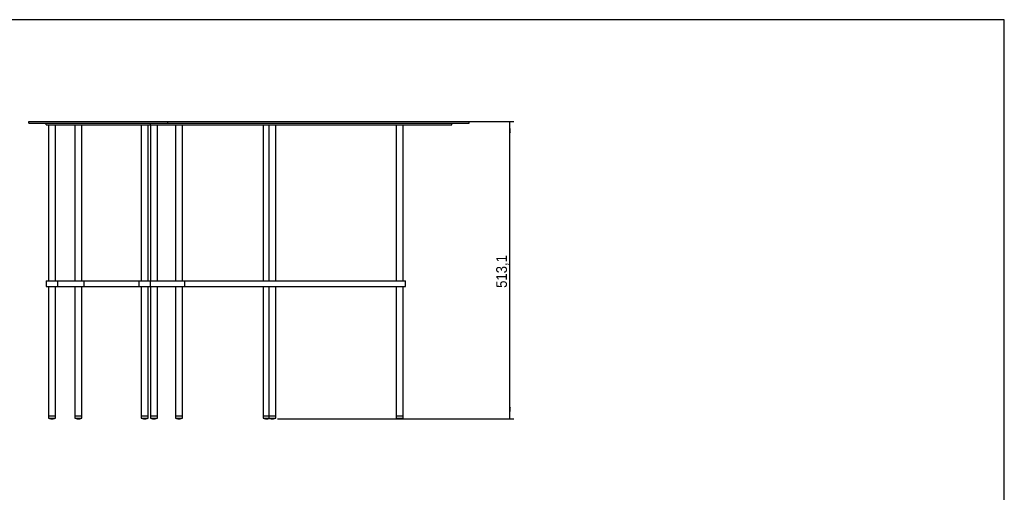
# Model space of a CAD drawing. Header units: millimetres. Extents: x 35 to 2985, y -21 to 2044.
# Tile 3 of 3: x 1286 to 2985, y 1229 to 2044. Entities that reach past the tile are written whole.
import ezdxf

# ---------------------------------------------------------------- set-up
doc = ezdxf.new("R2010")
doc.units = ezdxf.units.MM
doc.header["$LTSCALE"] = 7
doc.linetypes.add('SLD-Solido', pattern=[0])
doc.layers.add('QUOTE', color=1, linetype='SLD-Solido')
doc.layers.add('SCHIZZI', color=9, linetype='Continuous')
doc.styles.add('SLDTEXTSTYLE3', font='GOTHIC.TTF', dxfattribs={"width": 0.913})
doc.dimstyles.new('SLDDIMSTYLE1', dxfattribs={"dimtxt": 18.520833, "dimasz": 19.6, "dimexe": 0, "dimexo": 0.0625, "dimgap": 4.630208, "dimtad": 1, "dimdec": 1, "dimrnd": 1e-09, "dimzin": 12, "dimdsep": 46, "dimtxsty": 'SLDTEXTSTYLE3', "dimsah": 1, "dimcen": 0.09, "dimadec": 0, "dimazin": 3, "dimtfac": 1, "dimtdec": 1, "dimtofl": 0, "dimtmove": 0, "dimatfit": 3, "dimfxl": 1, "dimfrac": 2, "dimtolj": 1, "dimtzin": 12, "dimarcsym": 0})

# ---------------------------------------------------------------- blocks, each defined once
blk = doc.blocks.new('_D_8')
at = {"layer": 'QUOTE', "transparency": 16777216}
for p, q in [((1948.5, 1868.6), (2138.5, 1868.6)), ((2131.5, 1355.6), (2131.5, 1868.6)), ((1730.5, 1355.6), (2138.5, 1355.6))]:
    blk.add_line(p, q, dxfattribs=at)
for points in [[(2131.5, 1868.6), (2129.8, 1849), (2133.3, 1849)], [(2131.5, 1355.6), (2133.3, 1375.2), (2129.8, 1375.2)]]:
    blk.add_solid(points, dxfattribs=at)
at = {"layer": 'QUOTE', "transparency": 16777216, "insert": (2107.9, 1581.3), "char_height": 18.52, "attachment_point": 1, "rotation": 90, "style": 'SLDTEXTSTYLE3'}
blk.add_mtext('513,1', dxfattribs=at)

msp = doc.modelspace()

# ---------------------------------------------------------------- linework, layer by layer
for p, q in [((1301.54, 1865.64), (1301.54, 1868.64)), ((1301.54, 1868.64), (1541.54, 1868.64)), ((1301.54, 1865.64), (1541.54, 1865.64)), ((1331.54, 1862.64), (1331.54, 1865.64)), ((1331.54, 1862.64), (1511.54, 1862.64)), ((1335.54, 1862.64), (1335.54, 1593.64)), ((1347.54, 1593.64), (1347.54, 1862.64)), ((1381.21, 1862.64), (1381.21, 1593.64)), ((1393.21, 1593.64), (1393.21, 1862.64)), ((1495.54, 1862.64), (1495.54, 1593.64)), ((1507.54, 1593.64), (1507.54, 1862.64)), ((1511.27, 1862.64), (1511.27, 1593.64)), ((1511.54, 1862.64), (1511.54, 1865.64)), ((1511.54, 1862.64), (1941.54, 1862.64)), ((1523.27, 1593.64), (1523.27, 1862.64)), ((1541.54, 1865.64), (1541.54, 1868.64)), ((1541.54, 1868.64), (1941.54, 1868.64)), ((1541.54, 1865.64), (1941.54, 1865.64)), ((1554.49, 1862.64), (1554.49, 1593.64)), ((1566.49, 1593.64), (1566.49, 1862.64)), ((1705.93, 1862.64), (1705.93, 1593.64)), ((1715.54, 1862.64), (1715.54, 1593.64)), ((1727.54, 1593.64), (1727.54, 1862.64)), ((1935.54, 1862.64), (1935.54, 1593.64)), ((1941.54, 1868.64), (2061.54, 1868.64)), ((1941.54, 1865.64), (2061.54, 1865.64)), ((1941.54, 1862.64), (2031.54, 1862.64)), ((1947.54, 1593.64), (1947.54, 1862.64)), ((2031.54, 1862.64), (2031.54, 1865.64)), ((2061.54, 1865.64), (2061.54, 1868.64)), ((1331.54, 1593.64), (1331.54, 1583.64)), ((1331.54, 1593.64), (1351.54, 1593.64)), ((1331.54, 1583.64), (1351.54, 1583.64)), ((1335.54, 1583.64), (1335.54, 1360.64)), ((1347.54, 1360.64), (1347.54, 1583.64)), ((1351.54, 1583.64), (1351.54, 1593.64)), ((1351.54, 1593.64), (1385.42, 1593.64)), ((1351.54, 1583.64), (1385.42, 1583.64)), ((1381.21, 1583.64), (1381.21, 1360.64)), ((1385.42, 1593.64), (1391.24, 1593.64)), ((1385.42, 1583.64), (1391.24, 1583.64)), ((1391.24, 1593.64), (1397.21, 1593.64)), ((1391.24, 1583.64), (1397.21, 1583.64)), ((1393.21, 1360.64), (1393.21, 1583.64)), ((1397.21, 1583.64), (1397.21, 1593.64)), ((1397.21, 1593.64), (1491.54, 1593.64)), ((1397.21, 1583.64), (1491.54, 1583.64)), ((1491.54, 1593.64), (1491.54, 1583.64)), ((1491.54, 1593.64), (1511.54, 1593.64)), ((1491.54, 1583.64), (1511.54, 1583.64)), ((1495.54, 1583.64), (1495.54, 1360.64)), ((1507.54, 1360.64), (1507.54, 1583.64)), ((1511.27, 1583.64), (1511.27, 1360.64)), ((1511.54, 1583.64), (1511.54, 1593.64)), ((1511.54, 1593.64), (1556.76, 1593.64)), ((1511.54, 1583.64), (1556.76, 1583.64)), ((1523.27, 1360.64), (1523.27, 1583.64)), ((1554.49, 1583.64), (1554.49, 1360.64)), ((1556.76, 1593.64), (1563.33, 1593.64)), ((1556.76, 1583.64), (1563.33, 1583.64)), ((1563.33, 1593.64), (1570.49, 1593.64)), ((1563.33, 1583.64), (1570.49, 1583.64)), ((1566.49, 1360.64), (1566.49, 1583.64)), ((1570.49, 1583.64), (1570.49, 1593.64)), ((1570.49, 1593.64), (1571.58, 1593.64)), ((1570.49, 1583.64), (1571.58, 1583.64)), ((1571.58, 1593.64), (1710.89, 1593.64)), ((1571.58, 1583.64), (1710.89, 1583.64)), ((1705.93, 1583.64), (1705.93, 1360.64)), ((1710.89, 1593.64), (1719.24, 1593.64)), ((1710.89, 1583.64), (1719.24, 1583.64)), ((1715.54, 1583.64), (1715.54, 1360.64)), ((1719.24, 1593.64), (1731.12, 1593.64)), ((1719.24, 1583.64), (1731.12, 1583.64)), ((1727.54, 1360.64), (1727.54, 1583.64)), ((1731.12, 1593.64), (1736.49, 1593.64)), ((1731.12, 1583.64), (1736.49, 1583.64)), ((1736.49, 1593.64), (1926.72, 1593.64)), ((1736.49, 1583.64), (1926.72, 1583.64)), ((1926.72, 1593.64), (1934.66, 1593.64)), ((1926.72, 1583.64), (1934.66, 1583.64)), ((1934.66, 1593.64), (1951.54, 1593.64)), ((1934.66, 1583.64), (1951.54, 1583.64)), ((1935.54, 1583.64), (1935.54, 1360.64)), ((1947.54, 1360.64), (1947.54, 1583.64)), ((1951.54, 1583.64), (1951.54, 1593.64)), ((1335.54, 1360.64), (1335.54, 1356.64)), ((1335.54, 1360.64), (1347.54, 1360.64)), ((1347.54, 1356.64), (1347.54, 1360.64)), ((1381.21, 1360.64), (1381.21, 1356.64)), ((1381.21, 1360.64), (1393.21, 1360.64)), ((1393.21, 1356.64), (1393.21, 1360.64)), ((1495.54, 1360.64), (1495.54, 1356.64)), ((1495.54, 1360.64), (1507.54, 1360.64)), ((1507.54, 1356.64), (1507.54, 1360.64)), ((1511.27, 1360.64), (1511.27, 1356.64)), ((1511.27, 1360.64), (1523.27, 1360.64)), ((1523.27, 1356.64), (1523.27, 1360.64)), ((1554.49, 1360.64), (1554.49, 1356.64)), ((1554.49, 1360.64), (1566.49, 1360.64)), ((1566.49, 1356.64), (1566.49, 1360.64)), ((1705.93, 1360.64), (1705.93, 1356.64)), ((1705.93, 1360.64), (1715.46, 1360.64)), ((1715.54, 1360.64), (1715.54, 1356.64)), ((1715.54, 1360.64), (1727.54, 1360.64)), ((1727.54, 1356.64), (1727.54, 1360.64)), ((1935.54, 1360.64), (1935.54, 1356.64)), ((1935.54, 1360.64), (1947.54, 1360.64)), ((1947.54, 1356.64), (1947.54, 1360.64)), ((1335.54, 1356.64), (1347.54, 1356.64)), ((1337.42, 1356.07), (1345.66, 1356.07)), ((1337.54, 1355.92), (1345.54, 1355.92)), ((1339.41, 1355.73), (1343.66, 1355.73)), ((1339.54, 1355.59), (1343.54, 1355.59)), ((1381.21, 1356.64), (1393.21, 1356.64)), ((1383.09, 1356.07), (1391.33, 1356.07)), ((1383.21, 1355.92), (1391.21, 1355.92)), ((1385.09, 1355.73), (1389.33, 1355.73)), ((1385.21, 1355.59), (1389.21, 1355.59)), ((1495.54, 1356.64), (1507.54, 1356.64)), ((1497.42, 1356.07), (1505.66, 1356.07)), ((1497.54, 1355.92), (1505.54, 1355.92)), ((1499.41, 1355.73), (1503.66, 1355.73)), ((1499.54, 1355.59), (1503.54, 1355.59)), ((1511.27, 1356.64), (1523.27, 1356.64)), ((1513.15, 1356.07), (1521.39, 1356.07)), ((1513.27, 1355.92), (1521.27, 1355.92)), ((1515.15, 1355.73), (1519.4, 1355.73)), ((1515.27, 1355.59), (1519.27, 1355.59)), ((1554.49, 1356.64), (1566.49, 1356.64)), ((1556.36, 1356.07), (1564.61, 1356.07)), ((1556.49, 1355.92), (1564.49, 1355.92)), ((1558.36, 1355.73), (1562.61, 1355.73)), ((1558.49, 1355.59), (1562.49, 1355.59)), ((1705.93, 1356.64), (1715.54, 1356.64)), ((1707.81, 1356.07), (1716.05, 1356.07)), ((1707.93, 1355.92), (1715.93, 1355.92)), ((1709.8, 1355.73), (1714.05, 1355.73)), ((1709.93, 1355.59), (1713.93, 1355.59)), ((1715.54, 1356.64), (1727.54, 1356.64)), ((1717.42, 1356.07), (1725.66, 1356.07)), ((1717.54, 1355.92), (1725.54, 1355.92)), ((1719.41, 1355.73), (1723.66, 1355.73)), ((1719.54, 1355.59), (1723.54, 1355.59)), ((1935.54, 1356.64), (1947.54, 1356.64)), ((1937.42, 1356.07), (1945.66, 1356.07)), ((1937.54, 1355.92), (1945.54, 1355.92)), ((1939.41, 1355.73), (1943.66, 1355.73)), ((1939.54, 1355.59), (1943.54, 1355.59))]:
    msp.add_line(p, q)
for centre, radius, start, end in [((1341.11, 1371.55), 15.91, 249.52051, 256.59394), ((1337.54, 1356.04), 0.125, 166.81895, 270), ((1341.11, 1371.55), 15.91, 259.2335, 263.89518), ((1339.54, 1355.72), 0.125, 174.12019, 270), ((1343.54, 1355.72), 0.125, 270, 5.87981), ((1341.97, 1371.55), 15.91, 276.10482, 280.7665), ((1345.54, 1356.04), 0.125, 270, 13.18105), ((1341.97, 1371.55), 15.91, 283.40606, 290.47949), ((1386.78, 1371.55), 15.91, 249.52051, 256.59394), ((1383.21, 1356.04), 0.125, 166.81895, 270), ((1386.78, 1371.55), 15.91, 259.2335, 263.89518), ((1385.21, 1355.72), 0.125, 174.12019, 270), ((1389.21, 1355.72), 0.125, 270, 5.87981), ((1387.64, 1371.55), 15.91, 276.10482, 280.7665), ((1391.21, 1356.04), 0.125, 270, 13.18105), ((1387.64, 1371.55), 15.91, 283.40606, 290.47949), ((1501.11, 1371.55), 15.91, 249.52051, 256.59394), ((1497.54, 1356.04), 0.125, 166.81895, 270), ((1501.11, 1371.55), 15.91, 259.2335, 263.89518), ((1499.54, 1355.72), 0.125, 174.12019, 270), ((1503.54, 1355.72), 0.125, 270, 5.87981), ((1501.97, 1371.55), 15.91, 276.10482, 280.7665), ((1505.54, 1356.04), 0.125, 270, 13.18105), ((1501.97, 1371.55), 15.91, 283.40606, 290.47949), ((1516.84, 1371.55), 15.91, 249.52051, 256.59394), ((1513.27, 1356.04), 0.125, 166.81895, 270), ((1516.84, 1371.55), 15.91, 259.2335, 263.89518), ((1515.27, 1355.72), 0.125, 174.12019, 270), ((1519.27, 1355.72), 0.125, 270, 5.87981), ((1517.71, 1371.55), 15.91, 276.10482, 280.7665), ((1521.27, 1356.04), 0.125, 270, 13.18105), ((1517.71, 1371.55), 15.91, 283.40606, 290.47949), ((1560.05, 1371.55), 15.91, 249.52051, 256.59394), ((1556.49, 1356.04), 0.125, 166.81895, 270), ((1560.05, 1371.55), 15.91, 259.2335, 263.89518), ((1558.49, 1355.72), 0.125, 174.12019, 270), ((1562.49, 1355.72), 0.125, 270, 5.87981), ((1560.92, 1371.55), 15.91, 276.10482, 280.7665), ((1564.49, 1356.04), 0.125, 270, 13.18105), ((1560.92, 1371.55), 15.91, 283.40606, 290.47949), ((1711.5, 1371.55), 15.91, 249.52051, 256.59394), ((1707.93, 1356.04), 0.125, 166.81895, 270), ((1711.5, 1371.55), 15.91, 259.2335, 263.89518), ((1709.93, 1355.72), 0.125, 174.12019, 270), ((1713.93, 1355.72), 0.125, 270, 5.87981), ((1712.36, 1371.55), 15.91, 276.10482, 280.7665), ((1721.11, 1371.55), 15.91, 249.52051, 256.59394), ((1715.93, 1356.04), 0.125, 270, 13.18105), ((1712.36, 1371.55), 15.91, 283.40606, 285.94932), ((1717.54, 1356.04), 0.125, 166.81895, 270), ((1721.11, 1371.55), 15.91, 259.2335, 263.89518), ((1719.54, 1355.72), 0.125, 174.12019, 270), ((1723.54, 1355.72), 0.125, 270, 5.87981), ((1721.97, 1371.55), 15.91, 276.10482, 280.7665), ((1725.54, 1356.04), 0.125, 270, 13.18105), ((1721.97, 1371.55), 15.91, 283.40606, 290.47949), ((1941.11, 1371.55), 15.91, 249.52051, 256.59394), ((1937.54, 1356.04), 0.125, 166.81895, 270), ((1941.11, 1371.55), 15.91, 259.2335, 263.89518), ((1939.54, 1355.72), 0.125, 174.12019, 270), ((1943.54, 1355.72), 0.125, 270, 5.87981), ((1941.97, 1371.55), 15.91, 276.10482, 280.7665), ((1945.54, 1356.04), 0.125, 270, 13.18105), ((1941.97, 1371.55), 15.91, 283.40606, 290.47949)]:
    msp.add_arc(centre, radius, start, end)
at = {"layer": 'SCHIZZI'}
msp.add_line((2984.47, 2044), (35, 2044), dxfattribs=at)
at = {"layer": 'SCHIZZI', "color": 7, "true_color": 0xffffff}
msp.add_line((2984.61, -20.73), (2984.47, 2044), dxfattribs=at)

# ---------------------------------------------------------------- dimensions: what is measured, and where the dimension line sits
at = {"layer": 'QUOTE'}
dim = msp.add_linear_dim(base=(2131.5373, 1868.6436), p1=(1723.5373, 1355.5902), p2=(1941.5373, 1868.6436), angle=90, dimstyle='SLDDIMSTYLE1', dxfattribs=at)
dim.commit()
dim.dimension.update_dxf_attribs({"geometry": '_D_8', "text_midpoint": (2131.5373, 1612.1169), "dimtype": 160})

doc.saveas('drawing.dxf')
